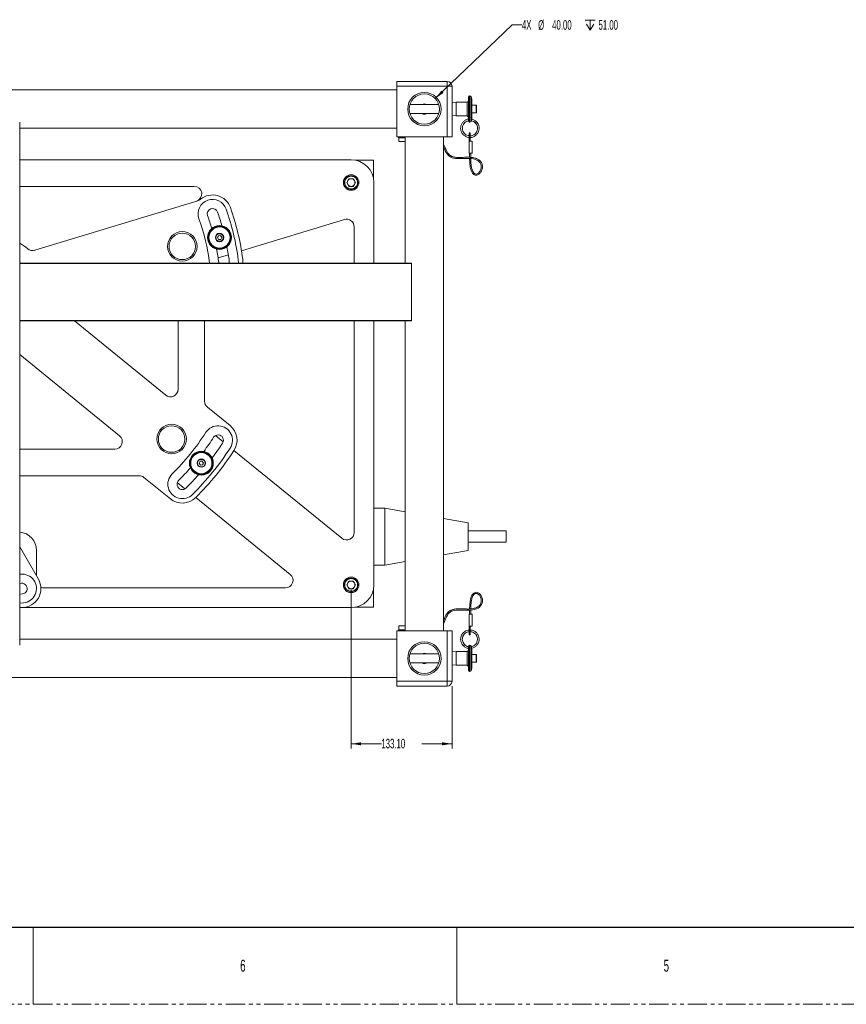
# Model space of a CAD drawing. Header units: millimetres. Extents: x 0 to 1118, y 0 to 864.
# Tile 2 of 22: x 275 to 548, y 0 to 325. Entities that reach past the tile are written whole.
import ezdxf

# ---------------------------------------------------------------- set-up
doc = ezdxf.new("R2010")
doc.units = ezdxf.units.MM
doc.linetypes.add('PHANTOM', pattern=[12.7, 6.35, -1.27, 1.27, -1.27, 1.27, -1.27])
doc.styles.add('SLDTEXTSTYLE0', font='TXT', dxfattribs={"width": 0.6})
doc.styles.add('SLDTEXTSTYLE3', font='TXT', dxfattribs={"width": 0.605})
doc.dimstyles.new('SLDDIMSTYLE0', dxfattribs={"dimtxt": 3.175, "dimasz": 3.302, "dimexe": 0, "dimexo": 0.0625, "dimgap": 0.79375, "dimtad": 0, "dimtih": 1, "dimtoh": 1, "dimlfac": 4, "dimrnd": 1e-09, "dimzin": 4, "dimdsep": 46, "dimtxsty": 'SLDTEXTSTYLE3', "dimsah": 1, "dimcen": 0.09, "dimadec": 0, "dimazin": 1, "dimtfac": 1, "dimtofl": 0, "dimtmove": 0, "dimatfit": 3, "dimfxl": 1, "dimfrac": 2, "dimtolj": 1, "dimtzin": 12, "dimarcsym": 0})
doc.dimstyles.new('SLDDIMSTYLE2', dxfattribs={"dimtxt": 3.175, "dimasz": 3.302, "dimexe": 0, "dimexo": 0.0625, "dimgap": 0.79375, "dimtad": 0, "dimtih": 1, "dimtoh": 1, "dimlfac": 4, "dimrnd": 1e-09, "dimzin": 4, "dimdsep": 46, "dimtxsty": 'SLDTEXTSTYLE3', "dimsah": 1, "dimcen": 0, "dimadec": 0, "dimazin": 1, "dimtfac": 1, "dimtofl": 0, "dimtmove": 0, "dimatfit": 3, "dimfxl": 1, "dimfrac": 2, "dimtolj": 1, "dimtzin": 12, "dimarcsym": 0})

# ---------------------------------------------------------------- blocks, each defined once
blk = doc.blocks.new('SW_SYMBOL_HOLE_DEPTH')
at = {"color": 0, "linetype": 'Continuous', "lineweight": 0}
for p, q in [((0, 875), (800, 875)), ((400, 875), (400, 75)), ((100, 555), (400, 75)), ((700, 555), (400, 75))]:
    blk.add_line(p, q, dxfattribs=at)
blk = doc.blocks.new('_D_9')
at = {"color": 7, "linetype": 'Continuous', "lineweight": 0}
for p, q in [((412.03, 298.84), (437.43, 323.18)), ((437.43, 323.18), (440.61, 323.18))]:
    blk.add_line(p, q, dxfattribs=at)
blk.add_solid([(412.03, 298.84), (414.76, 300.76), (414.06, 301.49)], dxfattribs=at)
at = {"color": 7, "linetype": 'Continuous', "lineweight": 0, "xscale": 0.0040927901, "yscale": 0.0040927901, "zscale": 0.0040927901}
blk.add_blockref('SW_SYMBOL_HOLE_DEPTH', (461.49, 321.09), dxfattribs=at)
at = {"color": 7, "linetype": 'Continuous', "lineweight": 0, "char_height": 3.175, "attachment_point": 1, "style": 'SLDTEXTSTYLE3'}
for s, insert in [('%%c', (445.95, 324.72)), ('4X', (440.61, 324.73)), ('40.00', (450.58, 324.73)), ('51.00', (465.88, 324.73))]:
    blk.add_mtext(s, dxfattribs=dict(at, insert=insert))
blk = doc.blocks.new('_D_11')
at = {"color": 7, "linetype": 'Continuous', "lineweight": 0}
for p, q in [((384.27, 136.78), (384.27, 84.36)), ((417.54, 104.99), (417.54, 84.36)), ((384.27, 85.96), (394.24, 85.96)), ((417.54, 85.96), (407.58, 85.96))]:
    blk.add_line(p, q, dxfattribs=at)
for points in [[(384.27, 85.96), (387.57, 85.45), (387.57, 86.46)], [(417.54, 85.96), (414.24, 86.46), (414.24, 85.45)]]:
    blk.add_solid(points, dxfattribs=at)
at = {"color": 7, "linetype": 'Continuous', "lineweight": 0, "insert": (394.24, 87.61), "char_height": 3.175, "attachment_point": 1, "style": 'SLDTEXTSTYLE3'}
blk.add_mtext('133.10', dxfattribs=at)

msp = doc.modelspace()

# ---------------------------------------------------------------- linework, layer by layer
at = {"color": 7, "linetype": 'Continuous', "lineweight": 15}
for p, q in [((399.2937, 304.5066), (407.8744, 304.5066)), ((399.2937, 302.9191), (399.2937, 304.5066)), ((415.9562, 302.9191), (399.2937, 302.9191)), ((399.2937, 286.2566), (399.2937, 302.9191)), ((408.4187, 304.5066), (407.1687, 304.5066)), ((409.6687, 304.5066), (408.4187, 304.5066)), ((408.963, 304.5066), (415.9562, 304.5066)), ((415.9562, 304.5066), (415.9562, 302.9191)), ((415.9562, 286.2566), (415.9562, 302.9191)), ((417.5437, 302.9191), (415.9562, 302.9191)), ((417.5437, 302.9191), (417.5437, 286.2566)), ((399.2937, 301.7316), (142.5437, 301.7316)), ((422.9333, 291.446), (422.9333, 299.3186)), ((423.4492, 299.7155), (423.3302, 299.7155)), ((424.1239, 298.6251), (423.8221, 299.4543)), ((413.19, 296.8766), (403.6475, 296.8766)), ((417.5438, 296.8766), (417.5437, 296.8766)), ((417.5792, 297.5286), (417.5438, 297.4931)), ((417.5438, 295.3816), (417.5438, 297.4931)), ((418.864, 297.6636), (417.5792, 297.5286)), ((417.5792, 297.5286), (417.5792, 293.2346)), ((422.5364, 297.6636), (418.864, 297.6636)), ((418.864, 297.6636), (418.864, 295.3816)), ((424.1239, 298.6251), (424.1239, 292.1431)), ((425.517, 296.6262), (424.1239, 296.6262)), ((425.6122, 296.5309), (425.6122, 294.2322)), ((403.6475, 293.8866), (413.19, 293.8866)), ((417.5437, 293.8866), (417.5438, 293.8866)), ((417.5438, 293.2701), (417.5438, 295.3816)), ((417.5438, 293.2701), (417.5792, 293.2346)), ((417.5792, 293.2346), (418.864, 293.0996)), ((418.864, 295.3816), (418.864, 293.0996)), ((418.864, 293.0996), (422.5364, 293.0996)), ((424.1239, 294.137), (425.517, 294.137)), ((274.9187, 291.0438), (274.9187, 244.4041)), ((421.2844, 291.2165), (421.2416, 291.157)), ((423.3302, 291.0477), (423.4492, 291.0477)), ((423.8221, 291.3089), (423.8631, 291.4215)), ((425.4086, 291.0212), (425.2133, 290.8259)), ((425.604, 291.2165), (425.4086, 291.0212)), ((274.9187, 289.0316), (399.2937, 289.0316)), ((399.2937, 286.2566), (415.9562, 286.2566)), ((399.8531, 286.2566), (399.8531, 285.9233)), ((401.6503, 285.9233), (399.8531, 285.9233)), ((399.9812, 285.9233), (399.9812, 284.6733)), ((401.6503, 285.9233), (401.6503, 286.2566)), ((402.0687, 285.9233), (401.6503, 285.9233)), ((402.0687, 286.2566), (402.0687, 244.5291)), ((414.7687, 123.2566), (414.7687, 286.2566)), ((417.5437, 286.2566), (415.9562, 286.2566)), ((423.4889, 287.5716), (423.1556, 287.5716)), ((423.1556, 287.5716), (423.1556, 285.7744)), ((423.4889, 287.5716), (423.4889, 285.7744)), ((399.9812, 284.6733), (402.0687, 284.6733)), ((423.4889, 285.7744), (423.1556, 285.7744)), ((423.1556, 285.7744), (423.1556, 284.7935)), ((424.1473, 284.7935), (423.1556, 284.7935)), ((423.1556, 280.8247), (423.1556, 284.7935)), ((423.4889, 285.7744), (423.4889, 284.7935)), ((424.1473, 280.8247), (424.1473, 284.7935)), ((424.1473, 280.8247), (423.1556, 280.8247)), ((423.354, 280.8247), (423.354, 279.4628)), ((423.7509, 279.4394), (423.7509, 280.8247)), ((274.9187, 278.6341), (384.2687, 278.6341)), ((385.6298, 278.5096), (391.6437, 278.5096)), ((391.6437, 278.5096), (391.6437, 272.4977)), ((423.354, 279.0791), (423.354, 279.0145)), ((423.354, 279.0145), (423.7509, 279.0145)), ((274.9187, 269.8841), (332.4824, 269.8841)), ((382.8088, 271.1341), (383.5387, 272.3985)), ((383.5387, 269.8697), (382.8088, 271.1341)), ((383.5387, 272.3985), (384.9987, 272.3985)), ((384.9987, 269.8697), (383.5387, 269.8697)), ((384.9987, 272.3985), (385.7287, 271.1341)), ((385.7287, 271.1341), (384.9987, 269.8697)), ((391.7687, 271.1341), (391.7687, 244.5291)), ((279.8995, 248.7895), (333.6991, 265.141)), ((348.1011, 248.6149), (382.0417, 258.9305)), ((340.4515, 253.6083), (340.1256, 252.9643)), ((341.1721, 253.648), (340.4515, 253.6083)), ((341.5668, 253.0438), (341.1721, 253.648)), ((385.2687, 256.5386), (385.2687, 244.5291)), ((340.1256, 252.9643), (340.5203, 252.3602)), ((340.5203, 252.3602), (341.2409, 252.3999)), ((341.2409, 252.3999), (341.5668, 253.0438)), ((280.0747, 248.8428), (279.657, 248.7289)), ((340.3725, 246.2659), (343.7556, 247.2941)), ((274.9187, 244.5291), (404.081, 244.5291)), ((274.9187, 244.4041), (274.9187, 244.5291)), ((274.9187, 244.4041), (404.2186, 244.4041)), ((274.9187, 244.4041), (274.9187, 225.6041)), ((340.579, 244.7926), (340.6342, 244.5291)), ((404.2186, 244.4041), (404.2186, 225.6041)), ((274.9187, 225.6041), (274.9187, 118.4693)), ((274.9187, 225.6041), (404.2186, 225.6041)), ((274.9187, 225.4791), (274.9187, 225.6041)), ((274.9187, 225.4791), (404.081, 225.4791)), ((323.0888, 200.9968), (292.9674, 225.4791)), ((327.1656, 225.4791), (327.1656, 202.9368)), ((335.9156, 225.4791), (335.9156, 198.9843)), ((385.2687, 225.4791), (385.2687, 155.7114)), ((391.7687, 225.4791), (391.7687, 138.3841)), ((402.0687, 225.4791), (402.0687, 123.2566)), ((274.9187, 214.3758), (307.8473, 187.6119)), ((336.8388, 197.0443), (344.3084, 190.9731)), ((342.0355, 185.5972), (339.5105, 187.6495)), ((306.2704, 183.1719), (274.9187, 183.1719)), ((381.1919, 153.7714), (345.5972, 182.7023)), ((334.4515, 179.1582), (334.1256, 178.5143)), ((335.1721, 179.198), (334.4515, 179.1582)), ((335.5668, 178.5938), (335.1721, 179.198)), ((334.1256, 178.5143), (334.5203, 177.9101)), ((334.5203, 177.9101), (335.2409, 177.9499)), ((335.2409, 177.9499), (335.5668, 178.5938)), ((274.9187, 174.4094), (275.1687, 174.4219)), ((314.3005, 174.4219), (275.1687, 174.4219)), ((324.6231, 166.7535), (315.8773, 173.8619)), ((326.896, 172.1294), (329.421, 170.0771)), ((332.9826, 167.1822), (364.1816, 141.8241)), ((395.3937, 163.6831), (391.7687, 163.6831)), ((402.0687, 162.5061), (395.3937, 163.6831)), ((395.3937, 163.6831), (395.3937, 144.9331)), ((422.8937, 158.8341), (414.7687, 160.2667)), ((422.8937, 158.8341), (422.8937, 149.782)), ((435.3937, 156.1831), (422.8937, 156.1831)), ((435.3937, 156.1831), (435.3937, 152.4331)), ((274.9187, 150.9849), (281.0889, 140.298)), ((280.4815, 141.3499), (280.4815, 149.7288)), ((414.7687, 148.3494), (422.8937, 149.782)), ((422.8937, 152.4331), (435.3937, 152.4331)), ((391.7687, 144.9331), (395.3937, 144.9331)), ((395.3937, 144.9331), (402.0687, 146.11)), ((275.1784, 141.9094), (274.9187, 141.8825)), ((275.4933, 138.9134), (274.9187, 138.8547)), ((362.6048, 137.3841), (282.9815, 137.3841)), ((382.8088, 138.3841), (383.5387, 139.6485)), ((383.5387, 137.1197), (382.8088, 138.3841)), ((383.5387, 139.6485), (384.9987, 139.6485)), ((384.9987, 137.1197), (383.5387, 137.1197)), ((384.9987, 139.6485), (385.7287, 138.3841)), ((385.7287, 138.3841), (384.9987, 137.1197)), ((391.6437, 137.0205), (391.6437, 131.0096)), ((274.9187, 135.3382), (275.8591, 135.4326)), ((274.9187, 132.3124), (276.174, 132.4366)), ((274.9187, 130.9104), (275.1687, 130.923)), ((384.2687, 130.8841), (274.9187, 130.8841)), ((275.6762, 130.923), (275.1687, 130.923)), ((385.6348, 131.0096), (391.6437, 131.0096)), ((423.354, 130.4987), (423.354, 130.436)), ((423.354, 130.4987), (423.7509, 130.4987)), ((423.354, 130.0539), (423.354, 128.6885)), ((423.7509, 128.6885), (423.7509, 130.0822)), ((424.1473, 128.6885), (423.1556, 128.6885)), ((423.1556, 128.6885), (423.1556, 124.7197)), ((424.1473, 128.6885), (424.1473, 124.7197)), ((399.8531, 123.5899), (399.8531, 123.2566)), ((401.6503, 123.5899), (399.8531, 123.5899)), ((399.9812, 124.8399), (399.9812, 123.5899)), ((402.0687, 124.8399), (399.9812, 124.8399)), ((401.6503, 123.5899), (401.6503, 123.2566)), ((402.0687, 123.5899), (401.6503, 123.5899)), ((423.1556, 123.7388), (423.1556, 124.7197)), ((424.1473, 124.7197), (423.1556, 124.7197)), ((423.4889, 123.7388), (423.1556, 123.7388)), ((423.1556, 121.9416), (423.1556, 123.7388)), ((423.4889, 123.7388), (423.4889, 124.7197)), ((423.4889, 121.9416), (423.4889, 123.7388)), ((399.2937, 120.4816), (274.9187, 120.4816)), ((399.2937, 123.2566), (415.9562, 123.2566)), ((399.2937, 123.2566), (399.2937, 106.5941)), ((415.9562, 106.5941), (415.9562, 123.2566)), ((415.9562, 123.2566), (417.5437, 123.2566)), ((417.5437, 123.2566), (417.5437, 106.5941)), ((423.1556, 121.9416), (423.4889, 121.9416)), ((421.2844, 118.2967), (421.6751, 118.6873)), ((422.9335, 118.0807), (422.9333, 118.0671)), ((422.9333, 110.1946), (422.9333, 118.0671)), ((423.4492, 118.4655), (423.3302, 118.4655)), ((423.8631, 118.0917), (423.8221, 118.2043)), ((424.1239, 117.3701), (424.1239, 110.8881)), ((425.604, 118.2967), (425.676, 118.3823)), ((413.19, 115.6266), (403.6475, 115.6266)), ((417.5438, 115.6266), (417.5437, 115.6266)), ((417.5792, 116.2786), (417.5438, 116.2431)), ((417.5438, 112.0201), (417.5438, 116.2431)), ((418.864, 116.4136), (417.5792, 116.2786)), ((417.5792, 116.2786), (417.5792, 114.1316)), ((417.5792, 114.1316), (417.5792, 111.9846)), ((422.5364, 116.4136), (418.864, 116.4136)), ((418.864, 116.4136), (418.864, 111.8496)), ((425.517, 115.3762), (424.1239, 115.3762)), ((425.6122, 115.2809), (425.6122, 113.2242)), ((403.6475, 112.6366), (413.19, 112.6366)), ((417.5437, 112.6366), (417.5438, 112.6366)), ((417.5438, 112.0201), (417.5792, 111.9846)), ((417.5792, 111.9846), (418.864, 111.8496)), ((418.864, 111.8496), (422.5364, 111.8496)), ((423.8221, 110.0589), (424.1239, 110.8881)), ((424.1239, 112.887), (425.517, 112.887)), ((425.6122, 113.2242), (425.6122, 112.9822)), ((142.5437, 107.7816), (399.2937, 107.7816)), ((423.3302, 109.7977), (423.4492, 109.7977)), ((399.2937, 105.0066), (399.2937, 106.5941)), ((399.2937, 106.5941), (415.9562, 106.5941)), ((407.8744, 105.0066), (399.2937, 105.0066)), ((407.1687, 105.0066), (409.6687, 105.0066)), ((415.9562, 105.0066), (408.963, 105.0066)), ((415.9562, 105.0066), (415.9562, 106.5941)), ((417.5437, 106.5941), (415.9562, 106.5941))]:
    msp.add_line(p, q, dxfattribs=at)
at = {"color": 9, "linetype": 'Continuous', "lineweight": 15}
for p, q in [((423.3302, 299.7155), (423.3302, 295.3816)), ((423.4492, 295.3816), (423.4492, 299.7155)), ((423.8221, 299.4543), (423.8221, 291.3089)), ((422.5364, 295.3816), (422.5364, 297.6636)), ((425.517, 294.137), (425.517, 296.6262)), ((422.5364, 293.0996), (422.5364, 295.3816)), ((423.3302, 295.3816), (423.3302, 291.0477)), ((423.4492, 291.0477), (423.4492, 295.3816)), ((423.3302, 118.4655), (423.3302, 109.7977)), ((423.4492, 109.7977), (423.4492, 118.4655)), ((423.8221, 118.2043), (423.8221, 114.1316)), ((422.5364, 111.8496), (422.5364, 116.4136)), ((423.8221, 114.1316), (423.8221, 110.0589)), ((425.517, 113.149), (425.517, 115.3762)), ((425.517, 112.887), (425.517, 113.149))]:
    msp.add_line(p, q, dxfattribs=at)
at = {"color": 7, "linetype": 'Continuous', "lineweight": 30}
msp.add_line((12.7, 25.4), (1104.9, 25.4), dxfattribs=at)
at = {"color": 7, "linetype": 'Continuous', "lineweight": 0}
for p, q in [((279.4, 25.4), (279.4, 0)), ((419.1, 25.4), (419.1, 0))]:
    msp.add_line(p, q, dxfattribs=at)
at = {"color": 7, "linetype": 'PHANTOM', "lineweight": 0}
msp.add_line((0, 0), (1117.6, 0), dxfattribs=at)
at = {"color": 7, "linetype": 'Continuous', "lineweight": 15, "flags": 128}
for points in [[(414.7687, 282.8066), (414.8068, 282.7169), (415.0705, 282.083), (415.3162, 281.5461), (415.6001, 281.0227), (415.91, 280.5649), (416.239, 280.1845), (416.4714, 279.9678), (416.774, 279.7369), (417.1865, 279.4961), (417.5874, 279.3254), (418.0812, 279.1814), (418.6824, 279.0805), (419.3891, 279.0295), (420.3071, 279.0233), (421.0652, 279.0407), (421.6542, 279.0597), (422.1794, 279.0779), (422.6765, 279.0911), (423.3682, 279.0789), (424.0007, 279.0217), (424.6269, 278.9166), (425.7146, 278.5552), (426.163, 278.2956), (426.5478, 277.9747), (426.8555, 277.5921), (427.0674, 277.168), (427.1709, 276.7941), (427.2094, 276.4583), (427.1887, 275.9923), (427.0599, 275.4436), (426.8657, 274.9969), (426.6345, 274.6367), (426.2798, 274.2653), (425.883, 274.0262), (425.4907, 273.952), (425.285, 273.9823), (425.0862, 274.0633), (424.7545, 274.3334), (424.5084, 274.6746), (424.3475, 274.9884), (424.1834, 275.4184), (424.0245, 275.9957), (423.8849, 276.7571), (423.7994, 277.7489), (423.7509, 279.0145), (423.7509, 279.0145)], [(343.9945, 244.5291), (344.0565, 244.8527), (344.0497, 245.2445)], [(347.0517, 244.5291), (347.0767, 244.9846), (347.037, 245.6334)], [(348.5121, 245.8254), (348.5642, 245.0641), (348.5452, 244.5291)], [(414.7687, 125.729), (414.7702, 125.7318), (415.0122, 126.2634), (415.2429, 126.8113), (415.4757, 127.3598), (415.728, 127.8973), (416.0127, 128.4009), (416.3178, 128.8236), (416.6389, 129.1637), (416.8209, 129.3189), (417.0587, 129.4889), (417.3664, 129.6634), (417.7598, 129.8277), (418.2553, 129.9639), (418.8824, 130.0541), (419.6308, 130.0934), (420.3382, 130.0934), (421.1203, 130.0701), (421.7243, 130.0489), (422.265, 130.0377), (422.7989, 130.0379), (423.5383, 130.0592), (424.4285, 130.1555), (425.64, 130.4905), (426.1529, 130.7417), (426.6069, 131.0561), (426.994, 131.4402), (427.298, 131.8923), (427.4896, 132.3555), (427.5779, 132.7477), (427.6086, 133.1314), (427.5691, 133.6618), (427.4172, 134.2498), (427.2043, 134.7239), (426.9548, 135.1103), (426.5776, 135.5153), (426.1332, 135.8099), (425.6893, 135.9458), (425.1989, 135.9186), (424.7368, 135.6971), (424.3865, 135.3594), (424.1254, 134.9677), (423.954, 134.6146), (423.7843, 134.149), (423.6233, 133.543), (423.4852, 132.7617), (423.4022, 131.76), (423.354, 130.4987), (423.354, 130.4987)]]:
    msp.add_lwpolyline(points, dxfattribs=at)
at = {"color": 7, "linetype": 'Continuous', "lineweight": 15}
for centre, radius in [((408.4187, 295.3816), 5.5), ((408.4187, 295.3816), 5), ((384.2687, 271.1341), 2.5625), ((384.2687, 271.1341), 2.25), ((340.8462, 253.0041), 3.9375), ((340.8462, 253.0041), 3.75), ((328.5658, 250.0745), 4.875), ((328.5658, 250.0745), 4.375), ((340.8462, 253.0041), 3.5), ((340.8462, 253.0041), 1.375), ((340.8462, 253.0041), 1.25), ((325.0491, 186.517), 4.875), ((325.0491, 186.517), 4.375), ((334.8462, 178.5541), 3.9375), ((334.8462, 178.5541), 3.75), ((334.8462, 178.5541), 3.5), ((334.8462, 178.5541), 1.375), ((334.8462, 178.5541), 1.25), ((384.2687, 138.3841), 2.5625), ((384.2687, 138.3841), 2.25), ((408.4187, 114.1316), 5.5), ((408.4187, 114.1316), 5)]:
    msp.add_circle(centre, radius, dxfattribs=at)
for centre, radius, start, end in [((415.9562, 302.9191), 1.5875, 0, 90), ((423.3302, 299.3186), 0.3969, 90, 180), ((423.4492, 299.3186), 0.3969, 20, 90), ((408.4187, 295.3816), 1.6875, 62.365682, 117.634318), ((422.5364, 298.0605), 0.3969, 270, 0), ((425.517, 296.5309), 0.0953, 0, 90), ((408.4187, 295.3816), 1.6875, 242.365682, 297.634318), ((422.5364, 292.7027), 0.3969, 0, 90), ((425.517, 294.2322), 0.0952, 270, 0), ((423.3302, 291.4446), 0.3969, 180, 270), ((423.4492, 291.4446), 0.3969, 270, 340), ((384.2687, 271.1341), 7.5, 0, 90), ((332.4824, 267.3841), 2.5, 286.905742, 90), ((384.2687, 271.1341), 1.2644, 150, 210), ((384.2687, 271.1341), 1.2644, 90, 150), ((384.2687, 271.1341), 1.2644, 210, 270), ((384.2687, 271.1341), 1.2644, 30, 90), ((384.2687, 271.1341), 1.2644, 270, 330), ((384.2687, 271.1341), 1.2644, 330, 30), ((338.5513, 260.7924), 6.25, 19.417739, 129.614971), ((332.9721, 267.533), 2.5, 286.905742, 309.614971), ((338.5513, 260.7924), 4.7625, 19.417739, 199.417739), ((338.5513, 260.7924), 1.75, 19.417739, 199.417739), ((265.3937, 235.0041), 75.8198, 16.053208, 19.417739), ((265.3937, 235.0041), 79.3198, 15.994397, 19.417739), ((265.3937, 235.0041), 82.3323, 7.417739, 19.417739), ((265.3937, 235.0041), 83.8198, 7.417739, 19.417739), ((265.3937, 235.0041), 72.8073, 7.517256, 19.417739), ((382.7687, 256.5386), 2.5, 0, 106.905742), ((265.3937, 235.0041), 18.75, 49.577971, 59.469298), ((279.1725, 251.1815), 2.5, 229.577971, 286.905742), ((265.3937, 235.0041), 75.8198, 7.417739, 10.782269), ((265.3937, 235.0041), 79.3198, 7.417739, 10.841081), ((324.6656, 202.9368), 2.5, 230.896253, 0), ((338.4156, 198.9843), 2.5, 180, 230.896253), ((265.3937, 235.0041), 84.7375, 314.896253, 326.896253), ((340.3664, 186.1231), 4.7625, 326.896253, 146.896253), ((340.3664, 186.1231), 6.25, 326.896253, 50.896253), ((306.2704, 185.6719), 2.5, 270, 50.896253), ((265.3937, 235.0041), 87.75, 323.176863, 326.896253), ((340.3664, 186.1231), 1.75, 326.896253, 146.896253), ((265.3937, 235.0041), 94.2625, 314.896253, 326.896253), ((265.3937, 235.0041), 95.75, 314.896253, 326.896253), ((265.3937, 235.0041), 91.25, 323.132692, 326.896253), ((265.3937, 235.0041), 87.75, 314.896253, 318.615644), ((314.3005, 171.9219), 2.5, 50.896253, 90), ((328.5651, 171.6035), 4.7625, 134.896253, 314.896253), ((328.5651, 171.6035), 1.75, 134.896253, 314.896253), ((265.3937, 235.0041), 91.25, 314.896253, 318.659815), ((328.5651, 171.6035), 6.25, 230.896253, 314.896253), ((274.3565, 149.7288), 6.125, 0, 84.733471), ((382.7687, 155.7114), 2.5, 230.896253, 0), ((275.6762, 137.173), 4.7625, 276, 96), ((275.6762, 137.173), 6.25, 270, 30), ((362.6048, 139.8841), 2.5, 270, 50.896253), ((275.6762, 137.173), 1.75, 276, 96), ((282.9815, 139.8841), 2.5, 244.615431, 270), ((384.2687, 138.3841), 1.2644, 150, 210), ((384.2687, 138.3841), 1.2644, 90, 150), ((384.2687, 138.3841), 1.2644, 210, 270), ((384.2687, 138.3841), 1.2644, 30, 90), ((384.2687, 138.3841), 7.5, 270, 0), ((384.2687, 138.3841), 1.2644, 270, 330), ((384.2687, 138.3841), 1.2644, 330, 30), ((423.3302, 118.0686), 0.3969, 90, 180), ((423.4492, 118.0686), 0.3969, 20, 90), ((408.4187, 114.1316), 1.6875, 62.365682, 117.634318), ((422.5364, 116.8105), 0.3969, 270, 0), ((425.517, 115.2809), 0.0953, 0, 90), ((408.4187, 114.1316), 1.6875, 242.365682, 270), ((408.4187, 114.1316), 1.6875, 270, 297.634318), ((422.5364, 111.4527), 0.3969, 360, 90), ((425.517, 112.9822), 0.0953, 270, 0), ((423.3302, 110.1946), 0.3969, 180, 270), ((423.4492, 110.1946), 0.3969, 270, 340), ((415.9562, 106.5941), 1.5875, 270, 0)]:
    msp.add_arc(centre, radius, start, end, dxfattribs=at)
for points, knots in [([(422.9651, 292.051), (422.908, 292.0489), (422.5297, 292.0352), (421.8855, 291.7235), (421.1412, 291.1405), (420.6152, 290.3343), (420.3589, 289.4053), (420.4021, 288.4461), (420.7323, 287.5486), (421.3244, 286.7822), (422.1219, 286.2681), (422.7686, 286.018), (423.1154, 286.0311), (423.1556, 286.0326)], [0, 0, 0, 0, 0.019466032, 0.128958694, 0.234188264, 0.341151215, 0.450899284, 0.558217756, 0.663468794, 0.772927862, 0.88170838, 0.986268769, 1, 1, 1, 1]), ([(423.1556, 286.6008), (423.0447, 286.607), (422.6787, 286.6274), (422.0952, 286.9109), (421.4971, 287.4175), (421.0921, 288.0945), (420.9102, 288.8561), (420.9688, 289.6416), (421.2683, 290.374), (421.7757, 290.9667), (422.349, 291.3587), (422.7652, 291.4421), (422.9271, 291.4745)], [0, 0, 0, 0, 0.047315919, 0.156166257, 0.268795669, 0.379836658, 0.48725139, 0.59904357, 0.711448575, 0.81949248, 0.929785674, 1, 1, 1, 1]), ([(421.3348, 290.3912), (421.3465, 290.4133), (421.4331, 290.5763), (421.5629, 290.7102), (421.6751, 290.8259)], [0, 0, 0, 0, 0.13553365, 1, 1, 1, 1]), ([(422.9333, 291.446), (422.9335, 291.437), (422.9337, 291.4259), (422.9336, 291.4315), (422.9335, 291.4325)], [0, 0, 0, 0, 0.81729729, 1, 1, 1, 1]), ([(423.4889, 286.0398), (423.6549, 286.0357), (424.1292, 286.0239), (424.8484, 286.3047), (425.4556, 286.7263), (425.8828, 287.1925), (426.212, 287.7052), (426.4705, 288.4209), (426.5242, 289.1432), (426.4285, 289.7694), (426.265, 290.2663), (426.0017, 290.77), (425.74, 291.0638), (425.604, 291.2165)], [0, 0, 0, 0, 0.06944323, 0.19846609, 0.31508442, 0.37836794, 0.4631868, 0.56971753, 0.69510456, 0.76309917, 0.83506164, 0.91428753, 1, 1, 1, 1]), ([(425.2133, 290.8259), (425.3897, 290.6124), (425.7145, 290.2192), (425.9286, 289.5279), (425.9641, 288.9158), (425.8742, 288.4014), (425.7187, 287.9897), (425.4665, 287.5488), (425.0394, 287.0765), (424.3708, 286.7028), (423.8177, 286.5318), (423.5222, 286.5649), (423.4889, 286.5687)], [0, 0, 0, 0, 0.14112047, 0.25996076, 0.36461925, 0.45427123, 0.52639015, 0.58989811, 0.71499571, 0.84726101, 0.98282334, 1, 1, 1, 1]), ([(423.8628, 291.4208), (423.8635, 291.4227), (423.8651, 291.4277), (423.8814, 291.4771), (423.9137, 291.5726), (423.9427, 291.658), (423.9603, 291.7068), (423.9615, 291.7101)], [0, 0, 0, 0, 0.16643204, 0.42676965, 0.697016, 0.97998038, 1, 1, 1, 1]), ([(423.8911, 291.5056), (423.9221, 291.5041), (424.2058, 291.4903), (424.7067, 291.2609), (425.0728, 290.9327), (425.2512, 290.7729)], [0, 0, 0, 0, 0.05919962, 0.5417261, 1, 1, 1, 1]), ([(423.9615, 291.7101), (423.9775, 291.7551), (424.0114, 291.8503), (424.0622, 291.9855), (424.1018, 292.0869), (424.1153, 292.1204), (424.1204, 292.133)], [0, 0, 0, 0, 0.26892691, 0.56808267, 0.83665551, 1, 1, 1, 1]), ([(426.0347, 290.6614), (425.8527, 290.9072), (425.481, 291.4092), (424.7609, 291.873), (424.2487, 291.978), (424.0488, 292.0189)], [0, 0, 0, 0, 0.3691132, 0.75370539, 1, 1, 1, 1]), ([(424.1225, 292.1386), (424.1227, 292.1391), (424.1231, 292.1404), (424.1237, 292.142), (424.1239, 292.1428), (424.1239, 292.1431), (424.1239, 292.1431)], [0, 0, 0, 0, 0.15789795, 0.367391, 0.7554633, 1, 1, 1, 1]), ([(423.354, 279.0145), (423.3674, 278.573), (423.3914, 277.7806), (423.4722, 276.7119), (423.6336, 275.8791), (423.8212, 275.2127), (424.0493, 274.6575), (424.3372, 274.184), (424.7091, 273.8012), (425.1889, 273.5564), (425.7315, 273.5371), (426.2108, 273.7187), (426.5867, 273.9886), (426.9027, 274.3162), (427.1973, 274.7426), (427.4436, 275.2795), (427.5952, 275.8871), (427.6243, 276.4763), (427.5514, 276.9737), (427.4223, 277.3751), (427.2483, 277.7307), (426.9968, 278.091), (426.6437, 278.4464), (426.1903, 278.7671), (425.6478, 279.0352), (425.0397, 279.2365), (424.4113, 279.3705), (423.836, 279.4388), (423.3464, 279.4662), (422.7977, 279.4774), (422.0978, 279.4779), (421.2487, 279.4474), (420.4644, 279.4187), (419.8043, 279.4143), (419.2434, 279.4291), (418.6912, 279.4712), (418.1666, 279.5581), (417.7092, 279.6936), (417.3206, 279.8633), (416.9951, 280.0577), (416.6415, 280.33), (416.3209, 280.6672), (416.0312, 281.0698), (415.7919, 281.4806), (415.5431, 281.9892), (415.2829, 282.5978), (415.0342, 283.2217), (414.843, 283.6154), (414.7687, 283.7684)], [0, 0, 0, 0, 0.03850842, 0.06911921, 0.09328812, 0.11247673, 0.12968751, 0.14597388, 0.16146854, 0.17753183, 0.19534732, 0.21266055, 0.22715631, 0.2409967, 0.25792363, 0.27868339, 0.29994461, 0.32081633, 0.33833857, 0.35119477, 0.36372181, 0.37844613, 0.39544207, 0.41351455, 0.43274054, 0.4534098, 0.47412033, 0.49210404, 0.50646174, 0.51969531, 0.54280398, 0.57027616, 0.59522677, 0.61166399, 0.62772937, 0.64420011, 0.66107019, 0.6780732, 0.69565723, 0.71410503, 0.73266576, 0.76741158, 0.79738141, 0.82876884, 0.86361408, 0.91465367, 0.96683651, 1, 1, 1, 1]), ([(384.2687, 269.0341), (384.0046, 269.0621), (383.5982, 269.1053), (383.1092, 269.3672), (382.7732, 269.6382), (382.5004, 269.9746), (382.2468, 270.4635), (382.118, 271.1341), (382.2468, 271.8046), (382.5004, 272.2936), (382.7732, 272.63), (383.1092, 272.901), (383.5982, 273.1629), (384.0046, 273.206), (384.2687, 273.2341)], [0, 0, 0, 0, 0.11972842, 0.18418033, 0.25, 0.31581967, 0.38027158, 0.5, 0.61972842, 0.68418033, 0.75, 0.81581967, 0.88027158, 1, 1, 1, 1]), ([(384.2687, 273.2341), (384.5329, 273.206), (384.9392, 273.1629), (385.4283, 272.901), (385.7643, 272.63), (386.037, 272.2936), (386.2907, 271.8046), (386.4195, 271.1341), (386.2907, 270.4635), (386.037, 269.9746), (385.7643, 269.6382), (385.4283, 269.3672), (384.9392, 269.1053), (384.5329, 269.0621), (384.2687, 269.0341)], [0, 0, 0, 0, 0.119728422, 0.18418033, 0.25, 0.31581967, 0.380271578, 0.5, 0.619728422, 0.68418033, 0.75, 0.81581967, 0.880271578, 1, 1, 1, 1]), ([(404.081, 244.5291), (404.1027, 244.5264), (404.1389, 244.5219), (404.1813, 244.492), (404.2051, 244.4608), (404.2168, 244.431), (404.2181, 244.4122), (404.2186, 244.4041)], [0, 0, 0, 0, 0.36051189, 0.59974136, 0.77026069, 0.90143254, 1, 1, 1, 1]), ([(404.2186, 225.6041), (404.2177, 225.5933), (404.2158, 225.5719), (404.2004, 225.5397), (404.172, 225.5075), (404.1296, 225.4837), (404.0968, 225.4806), (404.081, 225.4791)], [0, 0, 0, 0, 0.13097108, 0.261185, 0.45383346, 0.73538745, 1, 1, 1, 1]), ([(384.2687, 136.2841), (384.0046, 136.3121), (383.5982, 136.3553), (383.1092, 136.6172), (382.7732, 136.8882), (382.5004, 137.2246), (382.2468, 137.7135), (382.118, 138.3841), (382.2468, 139.0546), (382.5004, 139.5436), (382.7732, 139.88), (383.1092, 140.151), (383.5982, 140.4129), (384.0046, 140.456), (384.2687, 140.4841)], [0, 0, 0, 0, 0.11972842, 0.18418033, 0.25, 0.31581967, 0.38027158, 0.5, 0.61972842, 0.68418033, 0.75, 0.81581967, 0.88027158, 1, 1, 1, 1]), ([(384.2687, 140.4841), (384.5329, 140.456), (384.9392, 140.4129), (385.4283, 140.151), (385.7643, 139.88), (386.037, 139.5436), (386.2907, 139.0546), (386.4195, 138.3841), (386.2907, 137.7135), (386.037, 137.2246), (385.7643, 136.8882), (385.4283, 136.6172), (384.9392, 136.3553), (384.5329, 136.3121), (384.2687, 136.2841)], [0, 0, 0, 0, 0.11972842, 0.18418033, 0.25, 0.31581967, 0.38027158, 0.5, 0.61972842, 0.68418033, 0.75, 0.81581967, 0.88027158, 1, 1, 1, 1]), ([(423.7509, 130.4987), (423.764, 130.9358), (423.7874, 131.7182), (423.8686, 132.7697), (424.0288, 133.5802), (424.2134, 134.2216), (424.4372, 134.7433), (424.7147, 135.1681), (425.0105, 135.4253), (425.2772, 135.5384), (425.5027, 135.572), (425.7339, 135.5439), (426.0112, 135.443), (426.2976, 135.2509), (426.5938, 134.9482), (426.8637, 134.5534), (427.0856, 134.0526), (427.2124, 133.4905), (427.2206, 132.9618), (427.138, 132.5286), (427.0087, 132.1821), (426.8306, 131.8632), (426.5662, 131.5373), (426.2006, 131.2261), (425.7387, 130.9541), (425.1919, 130.7346), (424.5977, 130.5801), (424.0309, 130.4904), (423.5262, 130.4406), (423.0582, 130.4195), (422.5572, 130.4211), (421.9001, 130.4444), (421.1389, 130.4711), (420.3352, 130.4923), (419.6491, 130.4953), (419.0538, 130.4716), (418.5195, 130.4195), (418.0117, 130.3249), (417.5543, 130.1851), (417.1535, 130.0096), (416.6928, 129.74), (416.2661, 129.3794), (415.9065, 128.9591), (415.6288, 128.5503), (415.3909, 128.127), (415.1419, 127.6074), (414.9422, 127.1241), (414.8103, 126.8076), (414.7687, 126.708)], [0, 0, 0, 0, 0.04225892, 0.07563465, 0.10173639, 0.12214066, 0.14040377, 0.15715687, 0.17238193, 0.18021889, 0.18865704, 0.19808593, 0.20732005, 0.22340737, 0.23812689, 0.25613745, 0.2784127, 0.30108542, 0.32288779, 0.34020178, 0.35294166, 0.36680203, 0.38322033, 0.40160314, 0.42124498, 0.44252392, 0.46522344, 0.48595465, 0.50304515, 0.51670908, 0.53303902, 0.55306944, 0.5821783, 0.60822772, 0.63111005, 0.6482951, 0.66597769, 0.68428273, 0.7027667, 0.72175982, 0.74152674, 0.78074047, 0.81612431, 0.84762292, 0.88200235, 0.91984528, 0.97475892, 1, 1, 1, 1]), ([(423.1556, 123.4668), (423.0644, 123.467), (422.679, 123.4677), (422.0411, 123.2033), (421.4299, 122.7872), (420.9928, 122.3051), (420.6687, 121.7897), (420.4713, 121.233), (420.3893, 120.7037), (420.3847, 120.2415), (420.4588, 119.7427), (420.6293, 119.231), (420.8974, 118.729), (421.1542, 118.4421), (421.2844, 118.2967)], [0, 0, 0, 0, 0.03956661, 0.16719922, 0.29065547, 0.36006892, 0.44887567, 0.55408971, 0.61446304, 0.68140614, 0.75449859, 0.83289293, 0.91528953, 1, 1, 1, 1]), ([(424.0838, 117.4728), (424.0902, 117.4731), (424.4048, 117.4921), (424.9993, 117.7938), (425.7523, 118.3721), (426.2749, 119.1869), (426.5278, 120.1085), (426.4884, 121.0697), (426.1525, 121.9717), (425.5605, 122.7283), (424.7679, 123.2526), (424.0376, 123.5123), (423.602, 123.484), (423.4889, 123.4766)], [0, 0, 0, 0, 0.00218307, 0.10655729, 0.21511969, 0.32285616, 0.42660868, 0.53411235, 0.64260922, 0.74712501, 0.8529457, 0.96182233, 1, 1, 1, 1]), ([(421.6751, 118.6873), (421.5029, 118.8948), (421.1746, 119.2906), (420.957, 119.9897), (420.9255, 120.6089), (421.0156, 121.1123), (421.1648, 121.5117), (421.4169, 121.9612), (421.8538, 122.4348), (422.486, 122.8184), (422.9488, 122.8923), (423.1556, 122.9253)], [0, 0, 0, 0, 0.143586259, 0.27379951, 0.384676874, 0.474192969, 0.546426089, 0.612755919, 0.749984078, 0.888289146, 1, 1, 1, 1]), ([(423.4889, 122.9339), (423.6823, 122.9269), (424.1393, 122.9105), (424.7973, 122.6033), (425.3886, 122.0945), (425.7974, 121.4211), (425.9797, 120.6516), (425.9167, 119.8695), (425.6215, 119.1419), (425.1135, 118.5432), (424.5084, 118.1406), (424.0698, 118.0531), (423.888, 118.0168)], [0, 0, 0, 0, 0.078644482, 0.185817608, 0.288833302, 0.394565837, 0.502391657, 0.607077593, 0.710678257, 0.8181756, 0.92460152, 1, 1, 1, 1]), ([(420.869, 118.8274), (421.0443, 118.5928), (421.4086, 118.1053), (422.1565, 117.6242), (422.7159, 117.5147), (422.9651, 117.466)], [0, 0, 0, 0, 0.33952554, 0.70584904, 1, 1, 1, 1]), ([(422.9241, 118.0111), (422.92, 118.0113), (422.6536, 118.0261), (422.1785, 118.2561), (421.8116, 118.583), (421.64, 118.736)], [0, 0, 0, 0, 0.00825976, 0.53593494, 1, 1, 1, 1]), ([(423.9692, 117.7815), (423.9548, 117.8223), (423.925, 117.9068), (423.8895, 118.0118), (423.8666, 118.0809), (423.864, 118.0889), (423.8628, 118.0924)], [0, 0, 0, 0, 0.24472204, 0.50725104, 0.78358604, 1, 1, 1, 1]), ([(423.9993, 117.6981), (423.9921, 117.7175), (423.9816, 117.746), (423.9722, 117.7729), (423.9692, 117.7815)], [0, 0, 0, 0, 0.68086296, 1, 1, 1, 1]), ([(424.1204, 117.3799), (424.1185, 117.3847), (424.1101, 117.4054), (424.0787, 117.4852), (424.038, 117.5916), (424.0102, 117.6681), (423.9993, 117.6981)], [0, 0, 0, 0, 0.09789226, 0.42520241, 0.77477532, 1, 1, 1, 1]), ([(424.1239, 117.3701), (424.1239, 117.3702), (424.1239, 117.3704), (424.1236, 117.3715), (424.123, 117.3731), (424.1227, 117.3742), (424.1225, 117.3746)], [0, 0, 0, 0, 0.34702293, 0.69635285, 0.87083609, 1, 1, 1, 1]), ([(425.5661, 119.1421), (425.5544, 119.1196), (425.4656, 118.9488), (425.3306, 118.8088), (425.2133, 118.6873)], [0, 0, 0, 0, 0.13171852, 1, 1, 1, 1])]:
    msp.add_open_spline(points, degree=3, knots=knots, dxfattribs=at)
at = {"color": 9, "linetype": 'Continuous', "lineweight": 15}
for points, knots in [([(423.8631, 291.4215), (423.8629, 291.4211), (423.8624, 291.4194), (423.871, 291.4458), (423.893, 291.5118), (423.9262, 291.6097), (423.9682, 291.7301), (424.0162, 291.8629), (424.0643, 291.9908), (424.1015, 292.086), (424.1167, 292.1241), (424.1225, 292.1386)], [0, 0, 0, 0, 0.02953815, 0.14715028, 0.26458799, 0.38486915, 0.51115354, 0.64371562, 0.78035952, 0.91622049, 1, 1, 1, 1]), ([(424.1225, 117.3746), (424.1185, 117.3847), (424.1065, 117.4147), (424.0769, 117.4898), (424.0336, 117.6035), (423.9851, 117.7358), (423.9381, 117.869), (423.8989, 117.9836), (423.8731, 118.0613), (423.8628, 118.0926), (423.863, 118.0919), (423.8631, 118.0917)], [0, 0, 0, 0, 0.06034989, 0.17875947, 0.30515725, 0.43889158, 0.57590812, 0.7107188, 0.83934135, 0.96103992, 1, 1, 1, 1])]:
    msp.add_open_spline(points, degree=3, knots=knots, dxfattribs=at)

# ---------------------------------------------------------------- texts
at = {"color": 7, "linetype": 'Continuous', "lineweight": 0, "char_height": 3.9688, "attachment_point": 1, "style": 'SLDTEXTSTYLE0'}
for s, insert in [('6', (347.6625, 14.7292)), ('5', (487.3625, 14.7292))]:
    msp.add_mtext(s, dxfattribs=dict(at, insert=insert))

# ---------------------------------------------------------------- dimensions: what is measured, and where the dimension line sits
at = {"color": 7, "linetype": 'Continuous', "lineweight": 0}
dim = msp.add_diameter_dim_2p(p1=(404.8086, 291.9223), p2=(412.0289, 298.8409), text='4X<>{\\fGDT;x}51.00', dimstyle='SLDDIMSTYLE2', dxfattribs=at)
dim.commit()
dim.dimension.update_dxf_attribs({"geometry": '_D_9', "text_midpoint": (458.7, 323.1809), "dimtype": 163})
dim = msp.add_linear_dim(base=(417.5437, 85.9566), p1=(384.2687, 138.3841), p2=(417.5437, 106.5941), dimstyle='SLDDIMSTYLE0', dxfattribs=at)
dim.commit()
dim.dimension.update_dxf_attribs({"geometry": '_D_11', "text_midpoint": (400.9062, 85.9566), "dimtype": 160})

doc.saveas('drawing.dxf')
